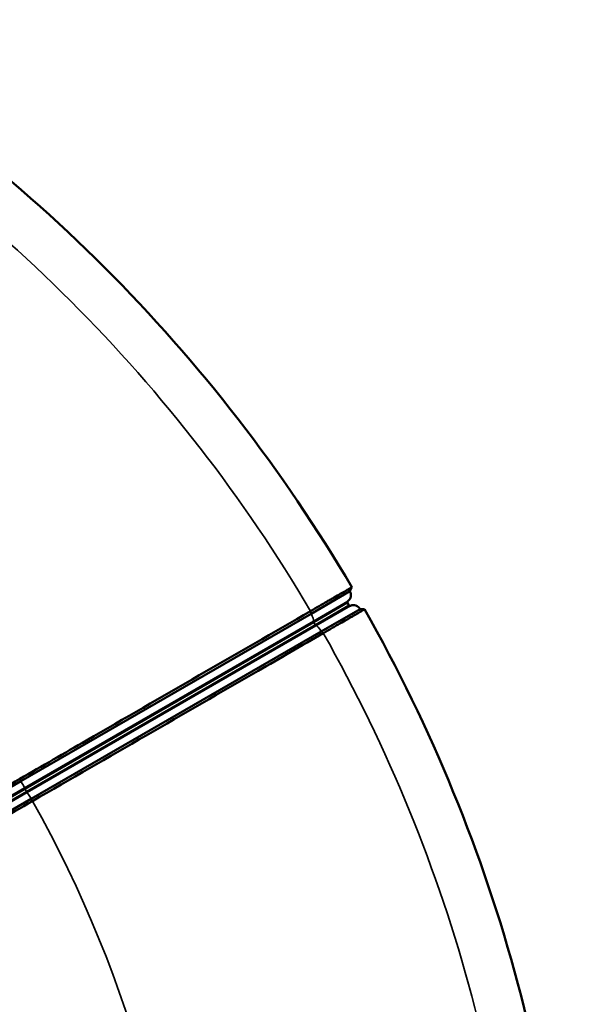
# Model space of a CAD drawing. Header units: millimetres. Extents: x 2950 to 5450, y 1507 to 5094.
# Tile 10 of 10: x 5018 to 5450, y 4152 to 4922. Entities that reach past the tile are written whole.
import ezdxf

# ---------------------------------------------------------------- set-up
doc = ezdxf.new("R2010")
doc.units = ezdxf.units.MM
doc.layers.add('Visibile (ISO)', color=7, linetype='Continuous', lineweight=50)
doc.layers.add('Visibile sottile (ISO)', color=7, linetype='Continuous', lineweight=35)

msp = doc.modelspace()

# ---------------------------------------------------------------- linework, layer by layer
at = {"layer": 'Visibile (ISO)'}
for p, q in [((5245.55, 4457.14), (5275.93, 4474.68)), ((5245.55, 4457.14), (5275.93, 4474.68)), ((5275.93, 4474.68), (5277.5, 4477.87)), ((5275.93, 4474.68), (5277.5, 4477.87)), ((5253.55, 4443.29), (5283.93, 4460.82)), ((5253.55, 4443.29), (5283.93, 4460.82)), ((5275.27, 4463.82), (5274.19, 4465.68)), ((5275.27, 4463.82), (5274.19, 4465.68)), ((5287.48, 4460.59), (5283.93, 4460.82)), ((5287.48, 4460.59), (5283.93, 4460.82)), ((5018.63, 4326.13), (5245.55, 4457.14)), ((5018.63, 4326.13), (5245.55, 4457.14)), ((5026.63, 4312.27), (5253.55, 4443.29)), ((5026.63, 4312.27), (5253.55, 4443.29)), ((5018.63, 4326.13), (4758.87, 4176.16)), ((5018.63, 4326.13), (4758.87, 4176.16)), ((5017.72, 4327.91), (5017.68, 4327.89)), ((5017.72, 4327.91), (5017.68, 4327.89)), ((5026.63, 4312.27), (4766.87, 4162.3)), ((5026.63, 4312.27), (4766.87, 4162.3)), ((5027.68, 4310.57), (5027.72, 4310.6)), ((5027.68, 4310.57), (5027.72, 4310.6))]:
    msp.add_line(p, q, dxfattribs=at)
for centre, radius, start, end in [((4200, 3844.25), 1249.99, 30.45716, 59.54284), ((4200, 3844.25), 1249.99, 30.45716, 59.54284), ((5270.73, 4471.68), 6, 308.21321, 29.99806), ((5270.73, 4471.68), 6, 308.21321, 29.99806), ((5275.06, 4466.18), 1, 128.21321, 210), ((5275.06, 4466.18), 1, 128.21321, 210), ((5276.13, 4464.32), 1, 210, 291.78679), ((5276.13, 4464.32), 1, 210, 291.78679), ((5278.73, 4457.82), 6, 30.00194, 111.78679), ((5278.73, 4457.82), 6, 30.00194, 111.78679), ((4200, 3844.25), 1249.99, 0.45716, 29.54284), ((4200, 3844.25), 1249.99, 0.45716, 29.54284)]:
    msp.add_arc(centre, radius, start, end, dxfattribs=at)
for points, knots in [([(5277.5, 4477.87), (5277.5, 4477.87), (5277.31, 4477.75), (5276.92, 4477.53), (5276.72, 4477.42), (5276.48, 4477.28), (5276.19, 4477.11), (5276.04, 4477.03), (5275.89, 4476.93), (5275.72, 4476.84), (5275.55, 4476.74), (5275.37, 4476.63), (5275.17, 4476.52), (5274.4, 4476.08), (5273.46, 4475.54), (5272.34, 4474.89), (5271.78, 4474.57), (5271.18, 4474.22), (5270.53, 4473.85), (5269.89, 4473.48), (5269.19, 4473.08), (5268.47, 4472.66), (5267.01, 4471.82), (5265.42, 4470.9), (5263.69, 4469.9), (5262.83, 4469.41), (5261.93, 4468.89), (5261, 4468.35), (5260.07, 4467.81), (5259.09, 4467.25), (5258.1, 4466.68), (5256.12, 4465.54), (5254.05, 4464.34), (5251.9, 4463.11), (5249.76, 4461.87), (5247.53, 4460.58), (5245.21, 4459.25)], [0.0000002, 0.0000002, 0.0000002, 0.0000002, 0.00820696, 0.00820696, 0.00820696, 0.01231035, 0.01231035, 0.01231035, 0.01436204, 0.01436204, 0.01436204, 0.01641373, 0.01641373, 0.01641373, 0.0246205, 0.0246205, 0.0246205, 0.02872388, 0.02872388, 0.02872388, 0.03282726, 0.03282726, 0.03282726, 0.04103403, 0.04103403, 0.04103403, 0.04513741, 0.04513741, 0.04513741, 0.0492408, 0.0492408, 0.0492408, 0.05744756, 0.05744756, 0.05744756, 0.06565433, 0.06565433, 0.06565433, 0.06565433]), ([(5277.5, 4477.87), (5277.5, 4477.87), (5277.31, 4477.75), (5276.92, 4477.53), (5276.72, 4477.42), (5276.48, 4477.28), (5276.19, 4477.11), (5276.04, 4477.03), (5275.89, 4476.93), (5275.72, 4476.84), (5275.55, 4476.74), (5275.37, 4476.63), (5275.17, 4476.52), (5274.4, 4476.08), (5273.46, 4475.54), (5272.34, 4474.89), (5271.78, 4474.57), (5271.18, 4474.22), (5270.53, 4473.85), (5269.89, 4473.48), (5269.19, 4473.08), (5268.47, 4472.66), (5267.01, 4471.82), (5265.42, 4470.9), (5263.69, 4469.9), (5262.83, 4469.41), (5261.93, 4468.89), (5261, 4468.35), (5260.07, 4467.81), (5259.09, 4467.25), (5258.1, 4466.68), (5256.12, 4465.54), (5254.05, 4464.34), (5251.9, 4463.11), (5249.76, 4461.87), (5247.53, 4460.58), (5245.21, 4459.25)], [0.0000002, 0.0000002, 0.0000002, 0.0000002, 0.00820696, 0.00820696, 0.00820696, 0.01231035, 0.01231035, 0.01231035, 0.01436204, 0.01436204, 0.01436204, 0.01641373, 0.01641373, 0.01641373, 0.0246205, 0.0246205, 0.0246205, 0.02872388, 0.02872388, 0.02872388, 0.03282726, 0.03282726, 0.03282726, 0.04103403, 0.04103403, 0.04103403, 0.04513741, 0.04513741, 0.04513741, 0.0492408, 0.0492408, 0.0492408, 0.05744756, 0.05744756, 0.05744756, 0.06565433, 0.06565433, 0.06565433, 0.06565433]), ([(5245.18, 4459.23), (5187.53, 4425.95), (5129.14, 4392.23), (5070.01, 4358.1), (5052.64, 4348.07), (5035.22, 4338.01), (5017.72, 4327.91)], [0.0000008, 0.0000008, 0.0000008, 0.0000008, 0.2051967, 0.2051967, 0.2051967, 0.2654557, 0.2654557, 0.2654557, 0.2654557]), ([(5245.18, 4459.23), (5187.53, 4425.95), (5129.14, 4392.23), (5070.01, 4358.1), (5052.64, 4348.07), (5035.22, 4338.01), (5017.72, 4327.91)], [0.0000008, 0.0000008, 0.0000008, 0.0000008, 0.2051967, 0.2051967, 0.2051967, 0.2654557, 0.2654557, 0.2654557, 0.2654557]), ([(5255.21, 4441.94), (5257.52, 4443.28), (5259.75, 4444.57), (5261.92, 4445.82), (5263, 4446.44), (5264.06, 4447.06), (5265.1, 4447.66), (5265.62, 4447.96), (5266.14, 4448.26), (5266.65, 4448.55), (5267.16, 4448.85), (5267.66, 4449.14), (5268.16, 4449.43), (5270.13, 4450.57), (5271.98, 4451.64), (5273.71, 4452.63), (5274.57, 4453.13), (5275.4, 4453.61), (5276.2, 4454.08), (5277, 4454.54), (5277.77, 4454.98), (5278.5, 4455.4), (5279.95, 4456.24), (5281.23, 4456.98), (5282.34, 4457.62), (5282.9, 4457.95), (5283.41, 4458.24), (5283.89, 4458.52), (5284.36, 4458.79), (5284.79, 4459.04), (5285.18, 4459.26), (5285.94, 4459.7), (5286.51, 4460.04), (5286.9, 4460.26), (5287.28, 4460.48), (5287.48, 4460.59), (5287.48, 4460.59)], [0.00004023, 0.00004023, 0.00004023, 0.00004023, 0.00824689, 0.00824689, 0.00824689, 0.01235023, 0.01235023, 0.01235023, 0.01440189, 0.01440189, 0.01440189, 0.01645356, 0.01645356, 0.01645356, 0.02466022, 0.02466022, 0.02466022, 0.02876356, 0.02876356, 0.02876356, 0.03286689, 0.03286689, 0.03286689, 0.04107355, 0.04107355, 0.04107355, 0.04517689, 0.04517689, 0.04517689, 0.04928022, 0.04928022, 0.04928022, 0.05748688, 0.05748688, 0.05748688, 0.06569355, 0.06569355, 0.06569355, 0.06569355]), ([(5255.21, 4441.94), (5257.52, 4443.28), (5259.75, 4444.57), (5261.92, 4445.82), (5263, 4446.44), (5264.06, 4447.06), (5265.1, 4447.66), (5265.62, 4447.96), (5266.14, 4448.26), (5266.65, 4448.55), (5267.16, 4448.85), (5267.66, 4449.14), (5268.16, 4449.43), (5270.13, 4450.57), (5271.98, 4451.64), (5273.71, 4452.63), (5274.57, 4453.13), (5275.4, 4453.61), (5276.2, 4454.08), (5277, 4454.54), (5277.77, 4454.98), (5278.5, 4455.4), (5279.95, 4456.24), (5281.23, 4456.98), (5282.34, 4457.62), (5282.9, 4457.95), (5283.41, 4458.24), (5283.89, 4458.52), (5284.36, 4458.79), (5284.79, 4459.04), (5285.18, 4459.26), (5285.94, 4459.7), (5286.51, 4460.04), (5286.9, 4460.26), (5287.28, 4460.48), (5287.48, 4460.59), (5287.48, 4460.59)], [0.00004023, 0.00004023, 0.00004023, 0.00004023, 0.00824689, 0.00824689, 0.00824689, 0.01235023, 0.01235023, 0.01235023, 0.01440189, 0.01440189, 0.01440189, 0.01645356, 0.01645356, 0.01645356, 0.02466022, 0.02466022, 0.02466022, 0.02876356, 0.02876356, 0.02876356, 0.03286689, 0.03286689, 0.03286689, 0.04107355, 0.04107355, 0.04107355, 0.04517689, 0.04517689, 0.04517689, 0.04928022, 0.04928022, 0.04928022, 0.05748688, 0.05748688, 0.05748688, 0.06569355, 0.06569355, 0.06569355, 0.06569355]), ([(5027.72, 4310.6), (5087.29, 4344.99), (5146.11, 4378.95), (5204.19, 4412.48), (5221.25, 4422.33), (5238.24, 4432.15), (5255.17, 4441.92)], [0.000058, 0.000058, 0.000058, 0.000058, 0.2052539, 0.2052539, 0.2052539, 0.2655129, 0.2655129, 0.2655129, 0.2655129]), ([(5027.72, 4310.6), (5087.29, 4344.99), (5146.11, 4378.95), (5204.19, 4412.48), (5221.25, 4422.33), (5238.24, 4432.15), (5255.17, 4441.92)], [0.000058, 0.000058, 0.000058, 0.000058, 0.2052539, 0.2052539, 0.2052539, 0.2655129, 0.2655129, 0.2655129, 0.2655129])]:
    msp.add_open_spline(points, degree=3, knots=knots, dxfattribs=at)
for points in [[(5245.21, 4459.25), (5245.2, 4459.24), (5245.19, 4459.23), (5245.18, 4459.23)], [(5245.21, 4459.25), (5245.2, 4459.24), (5245.19, 4459.23), (5245.18, 4459.23)], [(5255.17, 4441.92), (5255.18, 4441.93), (5255.2, 4441.93), (5255.21, 4441.94)], [(5255.17, 4441.92), (5255.18, 4441.93), (5255.2, 4441.93), (5255.21, 4441.94)]]:
    msp.add_open_spline(points, degree=3, dxfattribs=at)
for points, weights in [([(5017.68, 4327.89), (4863.46, 4238.85), (4757.92, 4177.91)], [1.21709486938, 1.49417681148, 1.76991659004]), ([(5017.68, 4327.89), (4863.46, 4238.85), (4757.92, 4177.91)], [1.21709486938, 1.49417681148, 1.76991659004]), ([(4767.92, 4160.6), (4873.46, 4221.53), (5027.68, 4310.57)], [1.62128782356, 1.36870329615, 1.1148893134]), ([(4767.92, 4160.6), (4873.46, 4221.53), (5027.68, 4310.57)], [1.62128782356, 1.36870329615, 1.1148893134])]:
    msp.add_rational_spline(points, weights, degree=2, dxfattribs=at)
at = {"layer": 'Visibile sottile (ISO)'}
for p, q in [((5247.39, 4451.35), (5274.44, 4466.96)), ((5247.39, 4451.35), (5274.44, 4466.96)), ((5245.55, 4457.14), (5245.21, 4459.25)), ((5245.55, 4457.14), (5245.21, 4459.25)), ((5247.7, 4450.38), (5274.19, 4465.68)), ((5247.7, 4450.38), (5274.19, 4465.68)), ((5248.77, 4448.52), (5275.27, 4463.82)), ((5248.77, 4448.52), (5275.27, 4463.82)), ((5249.45, 4447.78), (5276.5, 4463.39)), ((5249.45, 4447.78), (5276.5, 4463.39)), ((5021.45, 4320.9), (5247.39, 4451.35)), ((5021.45, 4320.9), (5247.39, 4451.35)), ((5021.92, 4320.03), (5247.7, 4450.38)), ((5021.92, 4320.03), (5247.7, 4450.38)), ((5022.99, 4318.17), (5248.77, 4448.52)), ((5022.99, 4318.17), (5248.77, 4448.52)), ((5023.51, 4317.33), (5249.45, 4447.78)), ((5023.51, 4317.33), (5249.45, 4447.78)), ((5248.77, 4448.52), (5247.7, 4450.38)), ((5248.77, 4448.52), (5247.7, 4450.38)), ((5255.21, 4441.94), (5253.55, 4443.29)), ((5255.21, 4441.94), (5253.55, 4443.29)), ((5021.45, 4320.9), (4761.76, 4170.97)), ((5021.45, 4320.9), (4761.76, 4170.97)), ((5018.63, 4326.13), (5017.72, 4327.91)), ((5018.63, 4326.13), (5017.72, 4327.91)), ((5021.92, 4320.03), (4762.24, 4170.1)), ((5021.92, 4320.03), (4762.24, 4170.1)), ((5022.99, 4318.17), (4763.32, 4168.25)), ((5022.99, 4318.17), (4763.32, 4168.25)), ((5023.51, 4317.33), (4763.82, 4167.4)), ((5023.51, 4317.33), (4763.82, 4167.4)), ((5022.99, 4318.17), (5021.92, 4320.03)), ((5022.99, 4318.17), (5021.92, 4320.03)), ((5027.72, 4310.6), (5026.63, 4312.27)), ((5027.72, 4310.6), (5026.63, 4312.27))]:
    msp.add_line(p, q, dxfattribs=at)
for radius, start, end in [(1212.68, 30.47215, 59.52785), (1212.68, 30.47215, 59.52785), (1212.68, 0.47215, 29.52785), (1212.68, 0.47215, 29.52785), (950, 0.60305, 29.39695), (950, 0.60305, 29.39695)]:
    msp.add_arc((4200, 3844.25), radius, start, end, dxfattribs=at)
for centre, major_axis, ratio, start_param, end_param in [((5244.23, 4456.38), (3, -5.2), 0.2538, 0.143348, 1.570762), ((5244.23, 4456.38), (3, -5.2), 0.2538, 0.143348, 1.570762), ((5247.92, 4450.51), (-0.5, 0.866), 0.2538, 0.143348, 1.570796), ((5247.92, 4450.51), (-0.5, 0.866), 0.2538, 0.143348, 1.570796), ((5248.99, 4448.65), (0.5, -0.866), 0.2538, 4.712389, 6.139838), ((5248.99, 4448.65), (0.5, -0.866), 0.2538, 4.712389, 6.139838), ((5252.23, 4442.52), (-3, 5.2), 0.2538, 4.712423, 6.139838), ((5252.23, 4442.52), (-3, 5.2), 0.2538, 4.712423, 6.139838), ((5018.45, 4326.03), (3, -5.2), 0.034899, 0.143348, 1.570762), ((5018.45, 4326.03), (3, -5.2), 0.034899, 0.143348, 1.570762), ((5021.95, 4320.04), (-0.5, 0.866), 0.034899, 0.143348, 1.570796), ((5021.95, 4320.04), (-0.5, 0.866), 0.034899, 0.143348, 1.570796), ((5023.02, 4318.19), (0.5, -0.866), 0.034899, 4.712389, 6.139838), ((5023.02, 4318.19), (0.5, -0.866), 0.034899, 4.712389, 6.139838), ((5026.45, 4312.17), (-3, 5.2), 0.034899, 4.712423, 6.139838), ((5026.45, 4312.17), (-3, 5.2), 0.034899, 4.712423, 6.139838)]:
    msp.add_ellipse(centre, major_axis=major_axis, ratio=ratio, start_param=start_param, end_param=end_param, dxfattribs=at)

doc.saveas('drawing.dxf')
